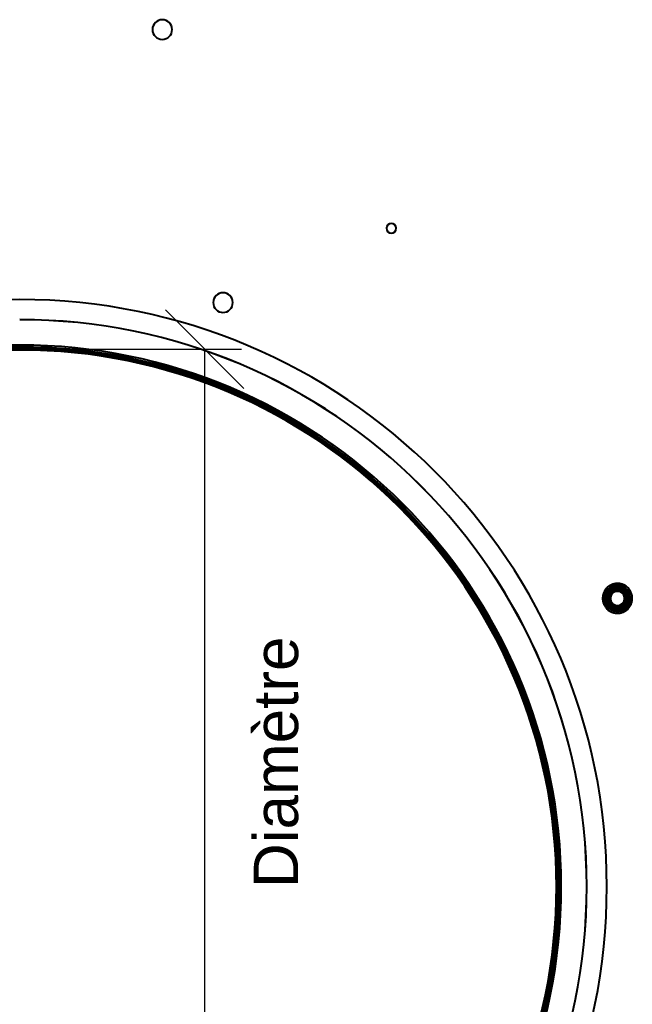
# Model space of a CAD drawing. Header units: millimetres. Extents: x -1442 to 3067, y -120 to 1171.
# Tile 13 of 66: x 0 to 202, y 325 to 649. Entities that reach past the tile are written whole.
import ezdxf

# ---------------------------------------------------------------- set-up
doc = ezdxf.new("R2010")
doc.units = ezdxf.units.MM
doc.layers.add('A-GENM', color=13, linetype='Continuous', lineweight=40)
doc.layers.add('G-IMPT', color=8, linetype='Continuous', lineweight=40)
doc.styles.add('Arial_1', font='arial.ttf', dxfattribs={"height": 14.6304})

# ---------------------------------------------------------------- blocks, each defined once
blk = doc.blocks.new('Souche connecteur circulaire R23 - Souche connecteur circulaire R23-769066-Gauche')
at = {"layer": 'A-GENM'}
for start, end in [(0, 180), (360, 180), (180, 0), (180, 360)]:
    blk.add_arc((0, 363), 177.5, start, end, dxfattribs=at)
blk = doc.blocks.new('Souche connecteur circulaire R23 - Souche connecteur circulaire R23-769068-Gauche')
at = {"layer": 'A-GENM'}
for start, end in [(360, 180), (0, 180), (180, 360), (180, 0)]:
    blk.add_arc((0, 363), 177.5, start, end, dxfattribs=at)
blk = doc.blocks.new('NEXA 1500 CALQUES_dwg-769064-Gauche')
at = {"layer": 'G-IMPT', "flags": 128}
for points in [[(0, 540.87), (7.1, 540.73), (14.18, 540.3), (21.25, 539.6), (28.28, 538.61), (35.26, 537.33), (42.19, 535.78), (49.05, 533.96), (55.84, 531.86), (62.53, 529.49), (69.12, 526.86), (75.6, 523.97), (81.97, 520.81), (88.2, 517.41), (94.29, 513.76), (100.22, 509.87), (106, 505.74), (111.61, 501.39), (117.04, 496.82), (122.28, 492.03), (127.33, 487.04), (132.17, 481.85), (136.81, 476.47), (141.22, 470.91), (145.41, 465.17), (149.36, 459.28), (153.08, 453.23), (156.55, 447.03), (159.77, 440.71), (162.73, 434.26), (165.44, 427.69), (167.88, 421.02), (170.05, 414.26), (171.95, 407.42), (173.57, 400.51), (174.92, 393.54), (175.98, 386.52), (176.77, 379.47), (177.27, 372.38), (177.49, 365.29), (177.42, 358.19), (177.08, 351.1), (176.44, 344.03), (175.53, 336.99), (174.33, 329.99), (172.86, 323.04)], [(199.45, 462.61), (199.27, 462.7), (199.1, 462.79), (198.92, 462.87), (198.74, 462.94), (198.56, 463.01), (198.37, 463.07), (198.18, 463.12), (197.99, 463.16), (197.8, 463.2), (197.6, 463.23), (197.41, 463.25), (197.21, 463.26), (197.02, 463.26), (196.82, 463.26), (196.63, 463.25), (196.43, 463.23), (196.24, 463.2), (196.05, 463.17), (195.85, 463.13), (195.67, 463.08), (195.48, 463.02), (195.29, 462.96), (195.11, 462.88), (194.93, 462.8), (194.76, 462.72), (194.59, 462.63), (194.42, 462.53), (194.25, 462.42), (194.09, 462.31), (193.94, 462.19), (193.79, 462.06), (193.64, 461.93), (193.5, 461.79), (193.37, 461.65), (193.24, 461.5), (193.12, 461.35), (193, 461.19), (192.89, 461.03), (192.79, 460.86), (192.7, 460.69), (192.61, 460.52), (192.52, 460.34), (192.45, 460.16), (192.38, 459.98), (192.32, 459.79), (192.27, 459.6), (192.22, 459.41), (192.18, 459.22), (192.15, 459.03), (192.13, 458.83), (192.12, 458.64), (192.11, 458.44), (192.11, 458.25), (192.12, 458.05), (192.14, 457.86), (192.16, 457.66), (192.19, 457.47), (192.23, 457.28), (192.28, 457.09), (192.34, 456.9), (192.4, 456.72), (192.47, 456.53), (192.55, 456.35), (192.63, 456.18), (192.72, 456), (192.82, 455.83), (192.92, 455.67), (193.04, 455.51), (193.15, 455.35), (193.28, 455.2), (193.41, 455.05), (193.54, 454.91), (193.68, 454.78), (193.83, 454.65), (193.98, 454.52), (194.14, 454.41), (194.3, 454.3), (194.46, 454.19), (194.55, 454.14)], [(194.55, 462.61), (194.39, 462.51), (194.22, 462.4), (194.07, 462.28), (193.91, 462.16), (193.76, 462.04), (193.62, 461.9), (193.48, 461.77), (193.35, 461.62), (193.22, 461.47), (193.1, 461.32), (192.98, 461.16), (192.88, 461), (192.77, 460.83), (192.68, 460.66), (192.59, 460.49), (192.51, 460.31), (192.44, 460.13), (192.37, 459.94), (192.31, 459.76), (192.26, 459.57), (192.21, 459.38), (192.18, 459.19), (192.15, 458.99), (192.13, 458.8), (192.12, 458.6), (192.11, 458.41), (192.11, 458.21), (192.12, 458.02), (192.14, 457.82), (192.17, 457.63), (192.2, 457.44), (192.24, 457.24), (192.29, 457.05), (192.35, 456.87), (192.41, 456.68), (192.48, 456.5), (192.56, 456.32), (192.65, 456.15), (192.74, 455.97), (192.84, 455.8), (192.94, 455.64), (193.06, 455.48), (193.18, 455.32), (193.3, 455.17), (193.43, 455.03), (193.57, 454.89), (193.71, 454.75), (193.86, 454.63), (194.01, 454.5), (194.17, 454.39), (194.33, 454.28), (194.49, 454.17), (194.66, 454.08), (194.84, 453.99), (195.01, 453.9), (195.2, 453.83), (195.38, 453.76), (195.56, 453.7), (195.75, 453.64), (195.94, 453.6), (196.13, 453.56), (196.33, 453.53), (196.52, 453.51), (196.72, 453.49), (196.91, 453.48), (197.11, 453.48), (197.3, 453.49), (197.5, 453.51), (197.69, 453.53), (197.89, 453.56), (198.08, 453.6), (198.27, 453.65), (198.45, 453.7), (198.64, 453.77), (198.82, 453.83), (199, 453.91), (199.18, 453.99), (199.35, 454.09), (199.45, 454.14)], [(192.96, 458.37), (193.46, 459.25), (193.97, 460.12), (194.47, 461), (194.98, 461.87)], [(194.98, 461.87), (194.47, 461), (193.97, 460.12), (193.46, 459.25), (192.96, 458.37)], [(194.98, 461.87), (194.47, 461), (193.97, 460.12), (193.46, 459.25), (192.96, 458.37)], [(192.96, 458.37), (193.46, 459.25), (193.97, 460.12), (194.47, 461), (194.98, 461.87)], [(192.96, 458.37), (193.46, 459.25), (193.97, 460.12), (194.47, 461), (194.98, 461.87)], [(194.98, 461.87), (194.47, 461), (193.97, 460.12), (193.46, 459.25), (192.96, 458.37)], [(192.96, 458.37), (193.46, 459.25), (193.97, 460.12), (194.47, 461), (194.98, 461.87)], [(194.98, 461.87), (194.47, 461), (193.97, 460.12), (193.46, 459.25), (192.96, 458.37)], [(194.98, 461.87), (194.47, 461), (193.97, 460.12), (193.46, 459.25), (192.96, 458.37)], [(192.96, 458.37), (193.46, 459.25), (193.97, 460.12), (194.47, 461), (194.98, 461.87)], [(194.98, 461.87), (194.47, 461), (193.97, 460.12), (193.46, 459.25), (192.96, 458.37)], [(192.96, 458.37), (193.46, 459.25), (193.97, 460.12), (194.47, 461), (194.98, 461.87)], [(199.45, 454.14), (199.61, 454.24), (199.78, 454.35), (199.93, 454.46), (200.09, 454.58), (200.24, 454.71), (200.38, 454.84), (200.52, 454.98), (200.65, 455.12), (200.78, 455.27), (200.9, 455.42), (201.02, 455.58), (201.12, 455.74), (201.23, 455.91), (201.32, 456.08), (201.41, 456.26), (201.49, 456.44), (201.56, 456.62), (201.63, 456.8), (201.69, 456.99), (201.74, 457.18), (201.79, 457.37), (201.82, 457.56), (201.85, 457.75), (201.87, 457.95), (201.88, 458.14), (201.89, 458.34), (201.89, 458.53), (201.88, 458.73), (201.86, 458.92), (201.83, 459.12), (201.8, 459.31), (201.76, 459.5), (201.71, 459.69), (201.65, 459.88), (201.59, 460.06), (201.52, 460.24), (201.44, 460.42), (201.35, 460.6), (201.26, 460.77), (201.16, 460.94), (201.06, 461.1), (200.94, 461.26), (200.82, 461.42), (200.7, 461.57), (200.57, 461.72), (200.43, 461.86), (200.29, 461.99), (200.14, 462.12), (199.99, 462.24), (199.83, 462.36), (199.67, 462.47), (199.51, 462.57), (199.34, 462.67), (199.16, 462.76), (198.99, 462.84), (198.8, 462.92), (198.62, 462.99), (198.44, 463.05), (198.25, 463.1), (198.06, 463.15), (197.87, 463.19), (197.67, 463.22), (197.48, 463.24), (197.28, 463.25), (197.09, 463.26), (196.89, 463.26), (196.7, 463.25), (196.5, 463.24), (196.31, 463.21), (196.11, 463.18), (195.92, 463.14), (195.73, 463.1), (195.55, 463.04), (195.36, 462.98), (195.18, 462.91), (195, 462.83), (194.82, 462.75), (194.65, 462.66), (194.55, 462.61)], [(194.55, 454.14), (194.73, 454.04), (194.9, 453.96), (195.08, 453.87), (195.26, 453.8), (195.44, 453.74), (195.63, 453.68), (195.82, 453.63), (196.01, 453.58), (196.2, 453.55), (196.4, 453.52), (196.59, 453.5), (196.79, 453.49), (196.98, 453.48), (197.18, 453.49), (197.37, 453.5), (197.57, 453.51), (197.76, 453.54), (197.95, 453.58), (198.15, 453.62), (198.33, 453.67), (198.52, 453.72), (198.71, 453.79), (198.89, 453.86), (199.07, 453.94), (199.24, 454.03), (199.41, 454.12), (199.58, 454.22), (199.75, 454.33), (199.91, 454.44), (200.06, 454.56), (200.21, 454.68), (200.36, 454.82), (200.5, 454.95), (200.63, 455.1), (200.76, 455.24), (200.88, 455.4), (201, 455.55), (201.11, 455.72), (201.21, 455.88), (201.3, 456.05), (201.39, 456.23), (201.48, 456.4), (201.55, 456.58), (201.62, 456.77), (201.68, 456.95), (201.73, 457.14), (201.78, 457.33), (201.82, 457.52), (201.85, 457.72), (201.87, 457.91), (201.88, 458.11), (201.89, 458.3), (201.89, 458.5), (201.88, 458.69), (201.86, 458.89), (201.84, 459.08), (201.81, 459.27), (201.77, 459.47), (201.72, 459.66), (201.66, 459.84), (201.6, 460.03), (201.53, 460.21), (201.45, 460.39), (201.37, 460.57), (201.28, 460.74), (201.18, 460.91), (201.08, 461.08), (200.96, 461.24), (200.85, 461.39), (200.72, 461.54), (200.59, 461.69), (200.46, 461.83), (200.32, 461.97), (200.17, 462.1), (200.02, 462.22), (199.86, 462.34), (199.7, 462.45), (199.54, 462.55), (199.45, 462.61)], [(194.98, 461.87), (195.15, 461.58), (195.31, 461.3), (195.48, 461.01), (195.65, 460.72)], [(195.65, 460.72), (195.48, 461.01), (195.31, 461.3), (195.15, 461.58), (194.98, 461.87)], [(194.98, 461.87), (195.99, 461.87), (197, 461.87), (198.01, 461.87), (199.02, 461.87)], [(199.02, 461.87), (198.01, 461.87), (197, 461.87), (195.99, 461.87), (194.98, 461.87)], [(194.98, 461.87), (195.15, 461.58), (195.31, 461.3), (195.48, 461.01), (195.65, 460.72)], [(195.65, 460.72), (195.48, 461.01), (195.31, 461.3), (195.15, 461.58), (194.98, 461.87)], [(199.02, 461.87), (198.01, 461.87), (197, 461.87), (195.99, 461.87), (194.98, 461.87)], [(194.98, 461.87), (195.99, 461.87), (197, 461.87), (198.01, 461.87), (199.02, 461.87)], [(194.98, 461.87), (195.99, 461.87), (197, 461.87), (198.01, 461.87), (199.02, 461.87)], [(199.02, 461.87), (198.01, 461.87), (197, 461.87), (195.99, 461.87), (194.98, 461.87)], [(194.98, 461.87), (195.99, 461.87), (197, 461.87), (198.01, 461.87), (199.02, 461.87)], [(199.02, 461.87), (198.01, 461.87), (197, 461.87), (195.99, 461.87), (194.98, 461.87)], [(199.02, 461.87), (198.01, 461.87), (197, 461.87), (195.99, 461.87), (194.98, 461.87)], [(194.98, 461.87), (195.99, 461.87), (197, 461.87), (198.01, 461.87), (199.02, 461.87)], [(199.02, 461.87), (198.01, 461.87), (197, 461.87), (195.99, 461.87), (194.98, 461.87)], [(194.98, 461.87), (195.99, 461.87), (197, 461.87), (198.01, 461.87), (199.02, 461.87)], [(199.02, 461.87), (198.85, 461.58), (198.69, 461.3), (198.52, 461.01), (198.35, 460.72)], [(198.35, 460.72), (198.52, 461.01), (198.69, 461.3), (198.85, 461.58), (199.02, 461.87)], [(199.02, 461.87), (198.85, 461.58), (198.69, 461.3), (198.52, 461.01), (198.35, 460.72)], [(198.35, 460.72), (198.52, 461.01), (198.69, 461.3), (198.85, 461.58), (199.02, 461.87)], [(199.02, 461.87), (199.53, 461), (200.03, 460.12), (200.54, 459.25), (201.04, 458.37)], [(201.04, 458.37), (200.54, 459.25), (200.03, 460.12), (199.53, 461), (199.02, 461.87)], [(201.04, 458.37), (200.54, 459.25), (200.03, 460.12), (199.53, 461), (199.02, 461.87)], [(199.02, 461.87), (199.53, 461), (200.03, 460.12), (200.54, 459.25), (201.04, 458.37)], [(199.02, 461.87), (199.53, 461), (200.03, 460.12), (200.54, 459.25), (201.04, 458.37)], [(201.04, 458.37), (200.54, 459.25), (200.03, 460.12), (199.53, 461), (199.02, 461.87)], [(199.02, 461.87), (199.53, 461), (200.03, 460.12), (200.54, 459.25), (201.04, 458.37)], [(201.04, 458.37), (200.54, 459.25), (200.03, 460.12), (199.53, 461), (199.02, 461.87)], [(201.04, 458.37), (200.54, 459.25), (200.03, 460.12), (199.53, 461), (199.02, 461.87)], [(199.02, 461.87), (199.53, 461), (200.03, 460.12), (200.54, 459.25), (201.04, 458.37)], [(201.04, 458.37), (200.54, 459.25), (200.03, 460.12), (199.53, 461), (199.02, 461.87)], [(199.02, 461.87), (199.53, 461), (200.03, 460.12), (200.54, 459.25), (201.04, 458.37)], [(194.98, 454.87), (194.47, 455.75), (193.97, 456.62), (193.46, 457.5), (192.96, 458.37)], [(192.96, 458.37), (193.29, 458.37), (193.62, 458.37), (193.96, 458.37), (194.29, 458.37)], [(194.29, 458.37), (193.96, 458.37), (193.62, 458.37), (193.29, 458.37), (192.96, 458.37)], [(194.29, 458.37), (193.96, 458.37), (193.62, 458.37), (193.29, 458.37), (192.96, 458.37)], [(192.96, 458.37), (193.46, 457.5), (193.97, 456.62), (194.47, 455.75), (194.98, 454.87)], [(192.96, 458.37), (193.29, 458.37), (193.62, 458.37), (193.96, 458.37), (194.29, 458.37)], [(192.96, 458.37), (193.46, 457.5), (193.97, 456.62), (194.47, 455.75), (194.98, 454.87)], [(194.98, 454.87), (194.47, 455.75), (193.97, 456.62), (193.46, 457.5), (192.96, 458.37)], [(194.98, 454.87), (194.47, 455.75), (193.97, 456.62), (193.46, 457.5), (192.96, 458.37)], [(192.96, 458.37), (193.46, 457.5), (193.97, 456.62), (194.47, 455.75), (194.98, 454.87)], [(194.98, 454.87), (194.47, 455.75), (193.97, 456.62), (193.46, 457.5), (192.96, 458.37)], [(192.96, 458.37), (193.46, 457.5), (193.97, 456.62), (194.47, 455.75), (194.98, 454.87)], [(192.96, 458.37), (193.46, 457.5), (193.97, 456.62), (194.47, 455.75), (194.98, 454.87)], [(194.98, 454.87), (194.47, 455.75), (193.97, 456.62), (193.46, 457.5), (192.96, 458.37)], [(192.96, 458.37), (193.46, 457.5), (193.97, 456.62), (194.47, 455.75), (194.98, 454.87)], [(194.98, 454.87), (194.47, 455.75), (193.97, 456.62), (193.46, 457.5), (192.96, 458.37)], [(201.04, 458.37), (200.54, 457.5), (200.03, 456.62), (199.53, 455.75), (199.02, 454.87)], [(199.02, 454.87), (199.53, 455.75), (200.03, 456.62), (200.54, 457.5), (201.04, 458.37)], [(199.02, 454.87), (199.53, 455.75), (200.03, 456.62), (200.54, 457.5), (201.04, 458.37)], [(201.04, 458.37), (200.54, 457.5), (200.03, 456.62), (199.53, 455.75), (199.02, 454.87)], [(201.04, 458.37), (200.54, 457.5), (200.03, 456.62), (199.53, 455.75), (199.02, 454.87)], [(199.02, 454.87), (199.53, 455.75), (200.03, 456.62), (200.54, 457.5), (201.04, 458.37)], [(201.04, 458.37), (200.54, 457.5), (200.03, 456.62), (199.53, 455.75), (199.02, 454.87)], [(199.02, 454.87), (199.53, 455.75), (200.03, 456.62), (200.54, 457.5), (201.04, 458.37)], [(199.02, 454.87), (199.53, 455.75), (200.03, 456.62), (200.54, 457.5), (201.04, 458.37)], [(201.04, 458.37), (200.54, 457.5), (200.03, 456.62), (199.53, 455.75), (199.02, 454.87)], [(199.02, 454.87), (199.53, 455.75), (200.03, 456.62), (200.54, 457.5), (201.04, 458.37)], [(201.04, 458.37), (200.54, 457.5), (200.03, 456.62), (199.53, 455.75), (199.02, 454.87)], [(199.71, 458.37), (200.04, 458.37), (200.38, 458.37), (200.71, 458.37), (201.04, 458.37)], [(201.04, 458.37), (200.71, 458.37), (200.38, 458.37), (200.04, 458.37), (199.71, 458.37)], [(201.04, 458.37), (200.71, 458.37), (200.38, 458.37), (200.04, 458.37), (199.71, 458.37)], [(199.71, 458.37), (200.04, 458.37), (200.38, 458.37), (200.71, 458.37), (201.04, 458.37)], [(194.98, 454.87), (195.15, 455.16), (195.31, 455.45), (195.48, 455.74), (195.65, 456.03)], [(195.65, 456.03), (195.48, 455.74), (195.31, 455.45), (195.15, 455.16), (194.98, 454.87)], [(194.98, 454.87), (195.15, 455.16), (195.31, 455.45), (195.48, 455.74), (195.65, 456.03)], [(195.65, 456.03), (195.48, 455.74), (195.31, 455.45), (195.15, 455.16), (194.98, 454.87)], [(199.02, 454.87), (198.01, 454.87), (197, 454.87), (195.99, 454.87), (194.98, 454.87)], [(194.98, 454.87), (195.99, 454.87), (197, 454.87), (198.01, 454.87), (199.02, 454.87)], [(194.98, 454.87), (195.99, 454.87), (197, 454.87), (198.01, 454.87), (199.02, 454.87)], [(199.02, 454.87), (198.01, 454.87), (197, 454.87), (195.99, 454.87), (194.98, 454.87)], [(199.02, 454.87), (198.01, 454.87), (197, 454.87), (195.99, 454.87), (194.98, 454.87)], [(194.98, 454.87), (195.99, 454.87), (197, 454.87), (198.01, 454.87), (199.02, 454.87)], [(199.02, 454.87), (198.01, 454.87), (197, 454.87), (195.99, 454.87), (194.98, 454.87)], [(194.98, 454.87), (195.99, 454.87), (197, 454.87), (198.01, 454.87), (199.02, 454.87)], [(194.98, 454.87), (195.99, 454.87), (197, 454.87), (198.01, 454.87), (199.02, 454.87)], [(199.02, 454.87), (198.01, 454.87), (197, 454.87), (195.99, 454.87), (194.98, 454.87)], [(194.98, 454.87), (195.99, 454.87), (197, 454.87), (198.01, 454.87), (199.02, 454.87)], [(199.02, 454.87), (198.01, 454.87), (197, 454.87), (195.99, 454.87), (194.98, 454.87)], [(199.02, 454.87), (198.85, 455.16), (198.69, 455.45), (198.52, 455.74), (198.35, 456.03)], [(198.35, 456.03), (198.52, 455.74), (198.69, 455.45), (198.85, 455.16), (199.02, 454.87)], [(199.02, 454.87), (198.85, 455.16), (198.69, 455.45), (198.52, 455.74), (198.35, 456.03)], [(198.35, 456.03), (198.52, 455.74), (198.69, 455.45), (198.85, 455.16), (199.02, 454.87)]]:
    blk.add_lwpolyline(points, dxfattribs=at)
at = {"layer": 'G-IMPT'}
for centre, radius, start, end in [((47, 645.87), 3.25, 360, 180), ((47, 645.87), 3.25, 360, 180), ((47, 645.87), 3.25, 360, 180), ((47, 645.87), 3.25, 0, 180), ((47, 645.87), 3.25, 180, 0), ((47, 645.87), 3.25, 180, 360), ((47, 645.87), 3.25, 180, 360), ((47, 645.87), 3.25, 180, 0), ((122.5, 580.37), 1.6, 360, 180), ((122.5, 580.37), 1.6, 0, 180), ((122.5, 580.37), 1.6, 0, 180), ((122.5, 580.37), 1.6, 360, 180), ((122.5, 580.37), 1.6, 360, 180), ((122.5, 580.37), 1.6, 0, 180), ((122.5, 580.37), 1.6, 360, 180), ((122.5, 580.37), 1.6, 0, 180), ((122.5, 580.37), 1.6, 180, 0), ((122.5, 580.37), 1.6, 180, 0), ((122.5, 580.37), 1.6, 180, 360), ((122.5, 580.37), 1.6, 180, 0), ((122.5, 580.37), 1.6, 180, 0), ((122.5, 580.37), 1.6, 180, 0), ((122.5, 580.37), 1.6, 180, 0), ((122.5, 580.37), 1.6, 180, 0), ((67, 555.87), 3.25, 360, 180), ((67, 555.87), 3.25, 0, 180), ((67, 555.87), 3.25, 0, 180), ((67, 555.87), 3.25, 0, 180), ((67, 555.87), 3.25, 0, 180), ((67, 555.87), 3.25, 0, 180), ((67, 555.87), 3.25, 0, 180), ((67, 555.87), 3.25, 360, 180), ((0, 363.37), 193.5, 360, 180), ((0, 363.37), 193.5, 0, 180), ((0, 363.37), 193.5, 90, 180), ((0, 363.37), 193.5, 360, 180), ((0, 363.37), 193.5, 0, 180), ((0, 363.37), 193.5, 360, 180), ((0, 363.37), 193.5, 0, 180), ((0, 363.37), 193.5, 360, 90), ((0, 363.37), 193.5, 270, 90), ((67, 555.87), 3.25, 180, 0), ((67, 555.87), 3.25, 180, 360), ((67, 555.87), 3.25, 180, 0), ((67, 555.87), 3.25, 180, 0), ((67, 555.87), 3.25, 180, 0), ((67, 555.87), 3.25, 180, 0), ((67, 555.87), 3.25, 180, 0), ((67, 555.87), 3.25, 180, 360), ((0, 363.37), 186.89, 270, 90), ((0, 363.37), 186.89, 270, 90), ((0, 363.37), 186.89, 270, 90), ((0, 363.37), 186.89, 270, 90), ((0, 363.37), 186.86, 270, 90), ((0, 363.37), 186.86, 270, 90), ((0, 363.37), 186.86, 270, 90), ((0, 363.37), 186.86, 270, 90), ((0, 363.37), 178.5, 360, 180), ((0, 363.37), 178.5, 360, 180), ((0, 363.37), 178.5, 0, 180), ((0, 363.37), 178.5, 360, 180), ((0, 363.37), 178.5, 360, 180), ((0, 363.37), 178.5, 0, 180), ((0, 363.37), 178.5, 0, 180), ((0, 363.37), 178.5, 0, 180), ((0, 363.37), 178.5, 0, 180), ((0, 363.37), 178.5, 360, 180), ((0, 363.37), 178.5, 0, 180), ((0, 363.37), 178.5, 360, 180), ((0, 363.37), 178.5, 0, 180), ((0, 363.37), 178.5, 0, 180), ((0, 363.37), 178.5, 360, 180), ((0, 363.37), 178.5, 360, 180), ((0, 363.37), 178.5, 360, 180), ((0, 363.37), 178.5, 360, 180), ((0, 363.37), 178.5, 360, 180), ((0, 363.37), 178.5, 0, 180), ((0, 363.37), 178.5, 0, 180), ((0, 363.37), 178.5, 0, 180), ((0, 363.37), 178.5, 360, 180), ((0, 363.37), 178.5, 0, 180), ((0, 363.37), 177.91, 360, 180), ((0, 363.37), 177.91, 360, 180), ((0, 363.37), 177.91, 360, 180), ((0, 363.37), 177.91, 0, 180), ((0, 363.37), 177.91, 0, 180), ((0, 363.37), 177.91, 360, 180), ((0, 363.37), 177.91, 0, 180), ((0, 363.37), 177.91, 0, 180), ((0, 363.37), 177.5, 0, 180), ((0, 363.37), 177.5, 0, 180), ((0, 363.37), 177.5, 360, 180), ((0, 363.37), 177.5, 0, 180), ((0, 363.37), 177.5, 0, 180), ((0, 363.37), 177.5, 0, 180), ((0, 363.37), 177.47, 360, 180), ((0, 363.37), 177.47, 0, 180), ((0, 363.37), 177.47, 0, 180), ((0, 363.37), 177.47, 360, 180), ((0, 363.37), 177.47, 0, 180), ((0, 363.37), 177.47, 360, 180), ((0, 363.37), 177.47, 360, 180), ((0, 363.37), 177.47, 0, 180), ((0, 363.37), 177.47, 360, 180), ((0, 363.37), 177.47, 360, 180), ((0, 363.37), 176.87, 0, 180), ((0, 363.37), 176.87, 0, 180), ((0, 363.37), 176.87, 360, 180), ((0, 363.37), 176.87, 0, 180), ((0, 363.37), 176.87, 0, 180), ((0, 363.37), 176.87, 360, 180), ((0, 363.37), 176.87, 360, 180), ((0, 363.37), 176.87, 360, 180), ((0, 363.37), 176.87, 360, 180), ((0, 363.37), 176.87, 0, 180), ((0, 363.37), 178.5, 270, 90), ((0, 363.37), 178.5, 270, 90), ((0, 363.37), 178.5, 270, 90), ((0, 363.37), 178.5, 270, 90), ((0, 363.37), 178.5, 270, 90), ((0, 363.37), 178.5, 270, 90), ((0, 363.37), 178.5, 0, 90), ((0, 363.37), 178.5, 360, 90), ((0, 363.37), 177.5, 270, 90), ((0, 363.37), 177.5, 360, 90), ((0, 363.37), 177.47, 270, 90), ((0, 363.37), 177.47, 270, 90), ((0, 363.37), 177.47, 270, 90), ((0, 363.37), 177.47, 270, 90), ((0, 363.37), 177.47, 0, 90), ((0, 363.37), 177.47, 360, 90), ((0, 363.37), 176.87, 0, 90), ((0, 363.37), 176.87, 0, 90), ((0, 363.37), 176.87, 360, 90), ((0, 363.37), 176.87, 360, 90), ((0, 363.37), 176.87, 270, 90), ((0, 363.37), 176.87, 270, 90), ((197, 458.37), 4.25, 60, 240), ((197, 458.37), 4.25, 60, 240), ((197, 458.37), 4.25, 60, 240), ((197, 458.37), 4.25, 60, 240), ((197, 458.37), 4.25, 120, 300), ((197, 458.37), 4.25, 120, 300), ((197, 458.37), 4.25, 120, 300), ((197, 458.37), 4.25, 120, 300), ((197, 458.37), 4.1, 60, 240), ((197, 458.37), 4.1, 60, 240), ((197, 458.37), 4.1, 120, 210), ((197, 458.37), 4.1, 120, 210), ((197, 458.37), 3.25, 30, 210), ((197, 458.37), 3.25, 60, 240), ((197, 458.37), 3.25, 60, 240), ((197, 458.37), 3.25, 60, 240), ((197, 458.37), 3.25, 120, 210), ((197, 458.37), 3.25, 120, 300), ((197, 458.37), 3.25, 120, 300), ((197, 458.37), 3, 60, 240), ((197, 458.37), 3, 30, 210), ((197, 458.37), 3, 30, 210), ((197, 458.37), 3, 30, 210), ((197, 458.37), 3, 120, 300), ((197, 458.37), 3.25, 330, 150), ((197, 458.37), 3, 330, 150), ((197, 458.37), 3, 330, 150), ((197, 458.37), 3, 330, 150), ((197, 458.37), 2.55, 60, 240), ((197, 458.37), 2.55, 60, 240), ((197, 458.37), 2.55, 60, 240), ((197, 458.37), 2.55, 60, 240), ((197, 458.37), 4.25, 240, 60), ((197, 458.37), 4.25, 240, 60), ((197, 458.37), 4.25, 240, 60), ((197, 458.37), 4.25, 240, 60), ((197, 458.37), 4.25, 300, 120), ((197, 458.37), 4.25, 300, 120), ((197, 458.37), 4.25, 300, 120), ((197, 458.37), 4.25, 300, 120), ((197, 458.37), 4.1, 300, 120), ((197, 458.37), 4.1, 300, 120), ((197, 458.37), 3.25, 240, 60), ((197, 458.37), 3.25, 240, 60), ((197, 458.37), 3.25, 300, 120), ((197, 458.37), 3.25, 300, 120), ((197, 458.37), 3.25, 300, 120), ((197, 458.37), 3, 300, 120), ((197, 458.37), 3, 240, 60), ((197, 458.37), 2.55, 300, 120), ((197, 458.37), 2.55, 300, 120), ((197, 458.37), 2.55, 300, 120), ((197, 458.37), 2.55, 300, 120), ((197, 458.37), 3.25, 330, 60), ((197, 458.37), 4.1, 330, 60), ((197, 458.37), 4.1, 330, 60), ((197, 458.37), 3.25, 150, 330), ((197, 458.37), 3, 150, 330), ((197, 458.37), 3, 150, 240), ((197, 458.37), 3, 150, 330), ((197, 458.37), 3.25, 210, 30), ((197, 458.37), 3, 210, 30), ((197, 458.37), 3, 210, 30), ((197, 458.37), 2.55, 120, 300), ((197, 458.37), 2.55, 120, 300), ((197, 458.37), 2.55, 120, 300), ((197, 458.37), 2.55, 120, 300), ((197, 458.37), 2.33, 84.284, 264.284), ((197, 458.37), 2.33, 84.284, 264.284), ((197, 458.37), 2.33, 84.284, 264.284), ((197, 458.37), 2.33, 84.284, 264.284), ((197, 458.37), 2.33, 95.716, 275.716), ((197, 458.37), 2.33, 95.716, 275.716), ((197, 458.37), 2.33, 95.716, 275.716), ((197, 458.37), 2.33, 95.716, 275.716), ((197, 458.37), 2.55, 240, 60), ((197, 458.37), 2.55, 240, 60), ((197, 458.37), 2.55, 240, 60), ((197, 458.37), 2.55, 240, 60), ((197, 458.37), 2.33, 275.716, 95.716), ((197, 458.37), 2.33, 275.716, 95.716), ((197, 458.37), 2.33, 275.716, 95.716), ((197, 458.37), 2.33, 275.716, 95.716), ((197, 458.37), 2.33, 264.284, 84.284), ((197, 458.37), 2.33, 264.284, 84.284), ((197, 458.37), 2.33, 264.284, 84.284), ((197, 458.37), 2.33, 264.284, 84.284), ((197, 458.37), 3, 300, 30), ((197, 458.37), 4.1, 210, 300), ((197, 458.37), 4.1, 210, 300), ((197, 458.37), 3.25, 210, 300), ((197, 458.37), 3, 210, 300), ((197, 458.37), 4.1, 240, 330), ((197, 458.37), 4.1, 240, 330), ((197, 458.37), 3.25, 240, 330), ((197, 458.37), 3, 240, 330), ((0, 363.37), 193.5, 180, 360), ((0, 363.37), 193.5, 180, 0), ((0, 363.37), 193.5, 180, 360), ((0, 363.37), 193.5, 180, 360), ((0, 363.37), 193.5, 180, 360), ((0, 363.37), 193.5, 180, 0), ((0, 363.37), 193.5, 180, 0), ((0, 363.37), 178.5, 180, 360), ((0, 363.37), 178.5, 180, 360), ((0, 363.37), 178.5, 180, 0), ((0, 363.37), 178.5, 180, 360), ((0, 363.37), 178.5, 180, 0), ((0, 363.37), 178.5, 180, 0), ((0, 363.37), 178.5, 180, 360), ((0, 363.37), 178.5, 180, 0), ((0, 363.37), 178.5, 180, 360), ((0, 363.37), 178.5, 180, 0), ((0, 363.37), 178.5, 180, 0), ((0, 363.37), 178.5, 180, 0), ((0, 363.37), 178.5, 180, 360), ((0, 363.37), 178.5, 180, 0), ((0, 363.37), 178.5, 180, 360), ((0, 363.37), 178.5, 180, 360), ((0, 363.37), 178.5, 180, 360), ((0, 363.37), 178.5, 180, 360), ((0, 363.37), 178.5, 180, 360), ((0, 363.37), 178.5, 180, 0), ((0, 363.37), 178.5, 180, 0), ((0, 363.37), 178.5, 180, 0), ((0, 363.37), 178.5, 180, 360), ((0, 363.37), 178.5, 180, 0), ((0, 363.37), 177.91, 180, 360), ((0, 363.37), 177.91, 180, 360), ((0, 363.37), 177.91, 180, 0), ((0, 363.37), 177.91, 180, 360), ((0, 363.37), 177.91, 180, 360), ((0, 363.37), 177.91, 180, 0), ((0, 363.37), 177.91, 180, 0), ((0, 363.37), 177.91, 180, 0), ((0, 363.37), 177.5, 180, 0), ((0, 363.37), 177.5, 180, 0), ((0, 363.37), 177.5, 180, 0), ((0, 363.37), 177.5, 180, 360), ((0, 363.37), 177.5, 180, 0), ((0, 363.37), 177.5, 180, 0), ((0, 363.37), 177.47, 180, 360), ((0, 363.37), 177.47, 180, 0), ((0, 363.37), 177.47, 180, 0), ((0, 363.37), 177.47, 180, 360), ((0, 363.37), 177.47, 180, 360), ((0, 363.37), 177.47, 180, 0), ((0, 363.37), 177.47, 180, 0), ((0, 363.37), 177.47, 180, 360), ((0, 363.37), 177.47, 180, 360), ((0, 363.37), 177.47, 180, 360), ((0, 363.37), 176.87, 180, 0), ((0, 363.37), 176.87, 180, 360), ((0, 363.37), 176.87, 180, 0), ((0, 363.37), 176.87, 180, 360), ((0, 363.37), 176.87, 180, 360), ((0, 363.37), 176.87, 180, 0), ((0, 363.37), 176.87, 180, 360), ((0, 363.37), 176.87, 180, 360), ((0, 363.37), 176.87, 180, 0), ((0, 363.37), 176.87, 180, 0), ((0, 363.37), 176.87, 180, 0), ((0, 363.37), 176.87, 180, 360), ((0, 363.37), 177.47, 270, 0), ((0, 363.37), 177.47, 270, 0), ((0, 363.37), 178.5, 270, 0), ((0, 363.37), 178.5, 270, 0), ((0, 363.37), 177.5, 270, 0), ((0, 363.37), 176.87, 270, 360), ((0, 363.37), 176.87, 270, 0)]:
    blk.add_arc(centre, radius, start, end, dxfattribs=at)
for points in [[(195.65, 460.72), (196.08, 460.91), (197, 461.1), (197.92, 460.91), (198.35, 460.72)], [(198.35, 460.72), (197.92, 460.91), (197, 461.1), (196.08, 460.91), (195.65, 460.72)], [(198.35, 460.72), (197.93, 460.91), (197, 461.11), (196.07, 460.91), (195.65, 460.72)], [(195.65, 460.72), (196.07, 460.91), (197, 461.11), (197.93, 460.91), (198.35, 460.72)], [(194.29, 458.37), (194.34, 458.84), (194.63, 459.74), (195.26, 460.44), (195.65, 460.72)], [(195.65, 460.72), (195.26, 460.44), (194.63, 459.74), (194.34, 458.84), (194.29, 458.37)], [(195.65, 460.72), (195.27, 460.45), (194.63, 459.74), (194.34, 458.84), (194.29, 458.37)], [(194.29, 458.37), (194.34, 458.84), (194.63, 459.74), (195.27, 460.45), (195.65, 460.72)], [(195.65, 456.03), (195.26, 456.31), (194.63, 457.01), (194.34, 457.9), (194.29, 458.37)], [(194.29, 458.37), (194.34, 457.9), (194.63, 457.01), (195.26, 456.31), (195.65, 456.03)], [(194.29, 458.37), (194.34, 457.91), (194.63, 457.01), (195.27, 456.3), (195.65, 456.03)], [(195.65, 456.03), (195.27, 456.3), (194.63, 457.01), (194.34, 457.91), (194.29, 458.37)], [(198.35, 460.72), (198.74, 460.44), (199.37, 459.74), (199.66, 458.84), (199.71, 458.37)], [(199.71, 458.37), (199.66, 458.84), (199.37, 459.74), (198.74, 460.44), (198.35, 460.72)], [(199.71, 458.37), (199.66, 458.84), (199.37, 459.74), (198.73, 460.45), (198.35, 460.72)], [(198.35, 460.72), (198.73, 460.45), (199.37, 459.74), (199.66, 458.84), (199.71, 458.37)], [(199.71, 458.37), (199.66, 457.9), (199.37, 457.01), (198.74, 456.31), (198.35, 456.03)], [(198.35, 456.03), (198.74, 456.31), (199.37, 457.01), (199.66, 457.9), (199.71, 458.37)], [(198.35, 456.03), (198.73, 456.3), (199.37, 457.01), (199.66, 457.91), (199.71, 458.37)], [(199.71, 458.37), (199.66, 457.91), (199.37, 457.01), (198.73, 456.3), (198.35, 456.03)], [(198.35, 456.03), (197.92, 455.83), (197, 455.64), (196.08, 455.83), (195.65, 456.03)], [(195.65, 456.03), (196.08, 455.83), (197, 455.64), (197.92, 455.83), (198.35, 456.03)], [(195.65, 456.03), (196.07, 455.83), (197, 455.64), (197.93, 455.83), (198.35, 456.03)], [(198.35, 456.03), (197.93, 455.83), (197, 455.64), (196.07, 455.83), (195.65, 456.03)]]:
    blk.add_open_spline(points, degree=3, dxfattribs=at)

msp = doc.modelspace()

# ---------------------------------------------------------------- linework, layer by layer
at = {"color": 1, "lineweight": 30}
for p, q in [((48.02, 553.44), (73.9, 527.56)), ((12.19, 540.5), (73.15, 540.5)), ((60.96, 185.5), (60.96, 540.5))]:
    msp.add_line(p, q, dxfattribs=at)
at = {"color": 94, "lineweight": 30}
msp.add_circle((0, 363), 177.5, dxfattribs=at)
msp.add_circle((0, 363), 177.5, dxfattribs=at)

# ---------------------------------------------------------------- block references
at = {"layer": 'A-GENM'}
for name in ['Souche connecteur circulaire R23 - Souche connecteur circulaire R23-769066-Gauche', 'Souche connecteur circulaire R23 - Souche connecteur circulaire R23-769068-Gauche']:
    msp.add_blockref(name, (0, 0), dxfattribs=at)
at = {"layer": 'G-IMPT'}
msp.add_blockref('NEXA 1500 CALQUES_dwg-769064-Gauche', (0, 0), dxfattribs=at)

# ---------------------------------------------------------------- next in the draw order: texts
at = {"color": 5, "lineweight": 30, "insert": (77.12, 404.34), "char_height": 14.63, "width": 99.2058, "attachment_point": 2, "rotation": 90, "line_spacing_factor": 0.941778, "style": 'Arial_1', "bg_fill": 3, "box_fill_scale": 1.25, "bg_fill_color": 256, "bg_fill_true_color": 13158600, "bg_fill_transparency": 0}
msp.add_mtext('Diamètre', dxfattribs=at)

doc.saveas('drawing.dxf')
